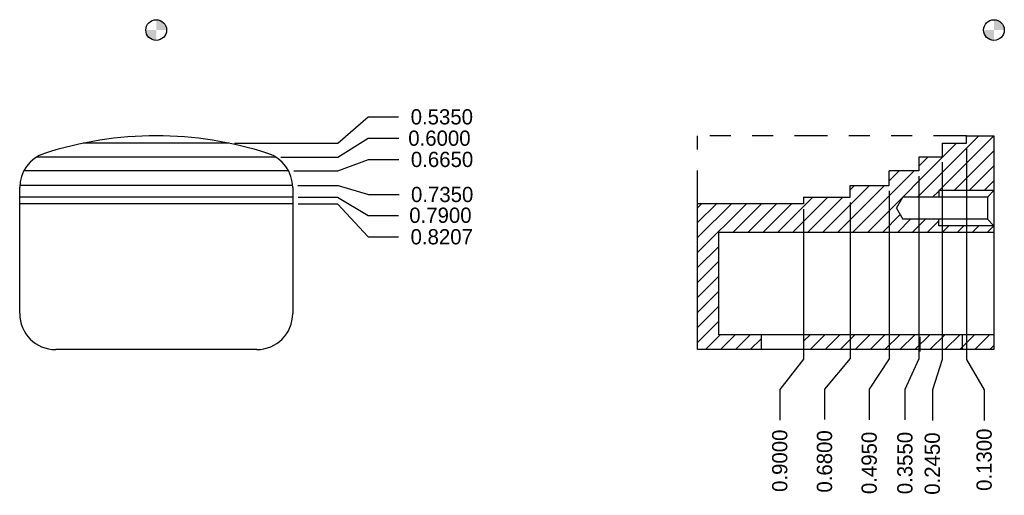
# Model space of a CAD drawing. Extents: x -1.98 to 2.67, y 15.73 to 17.98.
import ezdxf

# ---------------------------------------------------------------- set-up
doc = ezdxf.new("R2010")
doc.units = 0
doc.header["$LTSCALE"] = 0.5
doc.header["$MEASUREMENT"] = 0
doc.linetypes.add('PHANTOM2', pattern=[1.25, 0.625, -0.125, 0.125, -0.125, 0.125, -0.125])
doc.layers.get('Defpoints').update_dxf_attribs({"linetype": 'CONTINUOUS'})
for name, color, linetype in [('Dimension', 6, 'CONTINUOUS'), ('Object', 5, 'CONTINUOUS'), ('Object_hatch', 5, 'CONTINUOUS'), ('Object_Phantom', 5, 'PHANTOM2')]:
    doc.layers.add(name, color=color, linetype=linetype)
doc.dimstyles.get("Standard").update_dxf_attribs({"dimtxt": 0.18, "dimasz": 0.18, "dimexe": 0.18, "dimexo": 0.0625, "dimgap": 0.09, "dimtad": 0, "dimtih": 1, "dimtoh": 1, "dimdec": 3, "dimzin": 0, "dimdsep": 46, "dimtxsty": 'Standard', "dimcen": 0.09, "dimadec": 0, "dimazin": 0, "dimtfac": 1, "dimtdec": 4, "dimtofl": 0, "dimtmove": 0, "dimatfit": 3, "dimfxl": 1, "dimtolj": 1, "dimtzin": 0, "dimarcsym": 0})

# ---------------------------------------------------------------- blocks, each defined once
blk = doc.blocks.new('*D11')
at = {"layer": 'Defpoints', "color": 0}
for p in [(2.6223, 17.9331), (1.7223, 17.1124), (1.6106, 16.0897)]:
    blk.add_point(p, dxfattribs=at)
at = {"layer": 'Dimension', "color": 0, "lineweight": -2}
for p, q in [((1.7223, 17.0874), (1.7223, 16.3777)), ((1.7223, 16.3777), (1.6106, 16.2337)), ((1.6106, 16.2337), (1.6106, 16.0897))]:
    blk.add_line(p, q, dxfattribs=at)
at = {"layer": 'Dimension', "color": 0, "insert": (1.6106, 15.8977), "char_height": 0.072, "attachment_point": 5, "rotation": 90}
blk.add_mtext('\\A1;0.9000', dxfattribs=at)
blk = doc.blocks.new('*D12')
at = {"layer": 'Defpoints', "color": 0}
for p in [(2.6223, 17.9331), (1.9423, 17.1431), (1.8219, 16.0926)]:
    blk.add_point(p, dxfattribs=at)
at = {"layer": 'Dimension', "color": 0, "lineweight": -2}
for p, q in [((1.9423, 17.1181), (1.9423, 16.3806)), ((1.9423, 16.3806), (1.8219, 16.2366)), ((1.8219, 16.2366), (1.8219, 16.0926))]:
    blk.add_line(p, q, dxfattribs=at)
at = {"layer": 'Dimension', "color": 0, "insert": (1.8219, 15.8946), "char_height": 0.072, "attachment_point": 5, "rotation": 90}
blk.add_mtext('\\A1;0.6800', dxfattribs=at)
blk = doc.blocks.new('*D13')
at = {"layer": 'Defpoints', "color": 0}
for p in [(2.6223, 17.9331), (2.1273, 17.1981), (2.0331, 16.0915)]:
    blk.add_point(p, dxfattribs=at)
at = {"layer": 'Dimension', "color": 0, "lineweight": -2}
for p, q in [((2.1273, 17.1731), (2.1273, 16.3795)), ((2.1273, 16.3795), (2.0331, 16.2355)), ((2.0331, 16.2355), (2.0331, 16.0915))]:
    blk.add_line(p, q, dxfattribs=at)
at = {"layer": 'Dimension', "color": 0, "insert": (2.0331, 15.8875), "char_height": 0.072, "attachment_point": 5, "rotation": 90}
blk.add_mtext('\\A1;0.4950', dxfattribs=at)
blk = doc.blocks.new('*D14')
at = {"layer": 'Defpoints', "color": 0}
for p in [(2.6223, 17.9331), (2.4923, 17.3981), (2.5763, 16.0886)]:
    blk.add_point(p, dxfattribs=at)
at = {"layer": 'Dimension', "color": 0, "lineweight": -2}
for p, q in [((2.4923, 17.3731), (2.4923, 16.3766)), ((2.4923, 16.3766), (2.5763, 16.2326)), ((2.5763, 16.2326), (2.5763, 16.0886))]:
    blk.add_line(p, q, dxfattribs=at)
at = {"layer": 'Dimension', "color": 0, "insert": (2.5763, 15.9026), "char_height": 0.072, "attachment_point": 5, "rotation": 90}
blk.add_mtext('\\A1;0.1300', dxfattribs=at)
blk = doc.blocks.new('*D15')
at = {"layer": 'Defpoints', "color": 0}
for p in [(2.6223, 17.9331), (2.3773, 17.3331), (2.3315, 16.0884)]:
    blk.add_point(p, dxfattribs=at)
at = {"layer": 'Dimension', "color": 0, "lineweight": -2}
for p, q in [((2.3773, 17.3081), (2.3773, 16.3764)), ((2.3773, 16.3764), (2.3315, 16.2324)), ((2.3315, 16.2324), (2.3315, 16.0884))]:
    blk.add_line(p, q, dxfattribs=at)
at = {"layer": 'Dimension', "color": 0, "insert": (2.3315, 15.8844), "char_height": 0.072, "attachment_point": 5, "rotation": 90}
blk.add_mtext('\\A1;0.2450', dxfattribs=at)
blk = doc.blocks.new('*D16')
at = {"layer": 'Defpoints', "color": 0}
for p in [(2.6223, 17.9331), (2.2673, 17.2681), (2.202, 16.091)]:
    blk.add_point(p, dxfattribs=at)
at = {"layer": 'Dimension', "color": 0, "lineweight": -2}
for p, q in [((2.2673, 17.2431), (2.2673, 16.379)), ((2.2673, 16.379), (2.202, 16.235)), ((2.202, 16.235), (2.202, 16.091))]:
    blk.add_line(p, q, dxfattribs=at)
at = {"layer": 'Dimension', "color": 0, "insert": (2.202, 15.887), "char_height": 0.072, "attachment_point": 5, "rotation": 90}
blk.add_mtext('\\A1;0.3550', dxfattribs=at)
blk = doc.blocks.new('*D17')
at = {"layer": 'Defpoints', "color": 0}
for p in [(-1.336, 17.9331), (-0.691, 17.1124), (-0.1909, 16.9558)]:
    blk.add_point(p, dxfattribs=at)
at = {"layer": 'Dimension', "color": 0, "lineweight": -2}
for p, q in [((-0.666, 17.1124), (-0.4789, 17.1124)), ((-0.4789, 17.1124), (-0.3349, 16.9558)), ((-0.3349, 16.9558), (-0.1909, 16.9558))]:
    blk.add_line(p, q, dxfattribs=at)
at = {"layer": 'Dimension', "color": 0, "insert": (0.0131, 16.9558), "char_height": 0.072, "attachment_point": 5}
blk.add_mtext('\\A1;0.8207', dxfattribs=at)
blk = doc.blocks.new('*D18')
at = {"layer": 'Defpoints', "color": 0}
for p in [(-1.336, 17.9331), (-0.691, 17.1431), (-0.1911, 17.0575)]:
    blk.add_point(p, dxfattribs=at)
at = {"layer": 'Dimension', "color": 0, "lineweight": -2}
for p, q in [((-0.666, 17.1431), (-0.4791, 17.1431)), ((-0.4791, 17.1431), (-0.3351, 17.0575)), ((-0.3351, 17.0575), (-0.1911, 17.0575))]:
    blk.add_line(p, q, dxfattribs=at)
at = {"layer": 'Dimension', "color": 0, "insert": (0.0069, 17.0575), "char_height": 0.072, "attachment_point": 5}
blk.add_mtext('\\A1;0.7900', dxfattribs=at)
blk = doc.blocks.new('*D19')
at = {"layer": 'Defpoints', "color": 0}
for p in [(-1.336, 17.9331), (-0.6913, 17.1981), (-0.1888, 17.1557)]:
    blk.add_point(p, dxfattribs=at)
at = {"layer": 'Dimension', "color": 0, "lineweight": -2}
for p, q in [((-0.6663, 17.1981), (-0.4768, 17.1981)), ((-0.4768, 17.1981), (-0.3328, 17.1557)), ((-0.3328, 17.1557), (-0.1888, 17.1557))]:
    blk.add_line(p, q, dxfattribs=at)
at = {"layer": 'Dimension', "color": 0, "insert": (0.0152, 17.1557), "char_height": 0.072, "attachment_point": 5}
blk.add_mtext('\\A1;0.7350', dxfattribs=at)
blk = doc.blocks.new('*D20')
at = {"layer": 'Defpoints', "color": 0}
for p in [(-1.336, 17.9331), (-0.1894, 17.3213), (-0.711, 17.2681)]:
    blk.add_point(p, dxfattribs=at)
at = {"layer": 'Dimension', "color": 0, "lineweight": -2}
for p, q in [((-0.4774, 17.2681), (-0.3334, 17.3213)), ((-0.3334, 17.3213), (-0.1894, 17.3213)), ((-0.686, 17.2681), (-0.4774, 17.2681))]:
    blk.add_line(p, q, dxfattribs=at)
at = {"layer": 'Dimension', "color": 0, "insert": (0.0146, 17.3213), "char_height": 0.072, "attachment_point": 5}
blk.add_mtext('\\A1;0.6650', dxfattribs=at)
blk = doc.blocks.new('*D21')
at = {"layer": 'Defpoints', "color": 0}
for p in [(-1.336, 17.9331), (-0.1898, 17.4217), (-0.772, 17.3331)]:
    blk.add_point(p, dxfattribs=at)
at = {"layer": 'Dimension', "color": 0, "lineweight": -2}
for p, q in [((-0.4778, 17.3331), (-0.3338, 17.4217)), ((-0.3338, 17.4217), (-0.1898, 17.4217)), ((-0.747, 17.3331), (-0.4778, 17.3331))]:
    blk.add_line(p, q, dxfattribs=at)
at = {"layer": 'Dimension', "color": 0, "insert": (0.0022, 17.4217), "char_height": 0.072, "attachment_point": 5}
blk.add_mtext('\\A1;0.6000', dxfattribs=at)
blk = doc.blocks.new('*D22')
at = {"layer": 'Defpoints', "color": 0}
for p in [(-1.336, 17.9331), (-0.1904, 17.5225), (-0.9913, 17.3981)]:
    blk.add_point(p, dxfattribs=at)
at = {"layer": 'Dimension', "color": 0, "lineweight": -2}
for p, q in [((-0.4784, 17.3981), (-0.3344, 17.5225)), ((-0.3344, 17.5225), (-0.1904, 17.5225)), ((-0.9663, 17.3981), (-0.4784, 17.3981))]:
    blk.add_line(p, q, dxfattribs=at)
at = {"layer": 'Dimension', "color": 0, "insert": (0.0136, 17.5225), "char_height": 0.072, "attachment_point": 5}
blk.add_mtext('\\A1;0.5350', dxfattribs=at)

msp = doc.modelspace()

# ---------------------------------------------------------------- hatches: boundary and pattern name
at = {"layer": 'Dimension'}
h = msp.add_hatch(color=256, dxfattribs=at)
h.paths.add_polyline_path([(-1.33605, 17.98205), (-1.33605, 17.9331), (-1.2871, 17.9331, 0.4142136)])
h.paths.add_polyline_path([(-1.33605, 17.9331), (-1.385, 17.9331, 0.4142136), (-1.33605, 17.88415)])
h = msp.add_hatch(color=256, dxfattribs=at)
h.paths.add_polyline_path([(2.62234, 17.98205), (2.62234, 17.9331), (2.67129, 17.9331, 0.4142136)])
h.paths.add_polyline_path([(2.62234, 17.9331), (2.57339, 17.9331, 0.4142136), (2.62234, 17.88415)])
at = {"layer": 'Object_hatch'}
h = msp.add_hatch(dxfattribs=at)
h.set_pattern_fill('ANSI31', color=256, scale=0.4, style=0)
h.set_pattern_definition([(45, (-1.81619, 16.812905), (-0.03535534, 0.03535534), [])])
h.paths.add_polyline_path([(2.62234, 17.4331), (2.49234, 17.4331), (2.49234, 17.3981), (2.37734, 17.3981), (2.37734, 17.3331), (2.26734, 17.3331), (2.26734, 17.2681), (2.12734, 17.2681), (2.12734, 17.1981), (1.94234, 17.1981), (1.94234, 17.1431), (1.72234, 17.1431), (1.72234, 17.11243), (1.22234, 17.11243), (1.22234, 16.42327), (1.52184, 16.42327), (1.52184, 16.49327), (1.32234, 16.49327), (1.32234, 16.97827), (2.62234, 16.97827), (2.62234, 17.00827), (2.36145, 17.00827), (2.36145, 17.03927), (2.19259, 17.03927), (2.16134, 17.09127), (2.19259, 17.14327), (2.36145, 17.14327), (2.36145, 17.17427), (2.62234, 17.17427)])
h.paths.add_polyline_path([(2.47284, 16.49327), (1.72284, 16.49327), (1.72284, 16.42327), (2.47284, 16.42327)], flags=17)
h.paths.add_polyline_path([(2.62234, 16.49327), (2.47284, 16.49327), (2.47284, 16.42327), (2.62234, 16.42327)], flags=17)

# ---------------------------------------------------------------- linework, layer by layer
at = {"layer": 'Dimension'}
for centre in [(-1.33605, 17.9331), (2.62234, 17.9331)]:
    msp.add_circle(centre, 0.04895, dxfattribs=at)
at = {"layer": 'Object'}
for p, q in [((2.49234, 17.4331), (2.62234, 17.4331)), ((2.49234, 17.3981), (2.49234, 17.4331)), ((2.62234, 17.4331), (2.62234, 16.42327)), ((-0.99134, 17.3981), (-1.68076, 17.3981)), ((2.37734, 17.3981), (2.49234, 17.3981)), ((2.37734, 17.3981), (2.37734, 17.3331)), ((2.49234, 17.3981), (2.49234, 17.3981)), ((-0.77203, 17.3331), (-1.90006, 17.3331)), ((2.37734, 17.3331), (2.26734, 17.3331)), ((2.26734, 17.3331), (2.26734, 17.2681)), ((-0.71096, 17.2681), (-1.96114, 17.2681)), ((2.26734, 17.2681), (2.12734, 17.2681)), ((2.12734, 17.1981), (2.12734, 17.2681)), ((2.26734, 17.2681), (2.26734, 17.2681)), ((-1.98105, 16.59327), (-1.98105, 17.18827)), ((-0.69133, 17.1981), (-1.98076, 17.1981)), ((-0.69105, 17.18827), (-0.69105, 16.59327)), ((1.94234, 17.1431), (1.94234, 17.1981)), ((1.94234, 17.1981), (2.12734, 17.1981)), ((2.12734, 17.1981), (2.12734, 17.1981)), ((2.62234, 17.17427), (2.36145, 17.17427)), ((2.36145, 17.17427), (2.36145, 17.14327)), ((2.62234, 17.17427), (2.59134, 17.14327)), ((-0.69105, 17.1431), (-1.98105, 17.1431)), ((1.72234, 17.1431), (1.94234, 17.1431)), ((1.72234, 17.1431), (1.72234, 17.11243)), ((1.94234, 17.1431), (1.94234, 17.1431)), ((2.16134, 17.09127), (2.19259, 17.14327)), ((2.59134, 17.14327), (2.19259, 17.14327)), ((2.59134, 17.14327), (2.59134, 17.03927)), ((-0.69105, 17.11243), (-1.98105, 17.11243)), ((1.22234, 16.42327), (1.22234, 17.11243)), ((1.72234, 17.11243), (1.22234, 17.11243)), ((2.16134, 17.09127), (2.19259, 17.03927)), ((2.59134, 17.03927), (2.19259, 17.03927)), ((2.36145, 17.00827), (2.36145, 17.03927)), ((2.59134, 17.03927), (2.62234, 17.00827)), ((2.62234, 17.00827), (2.36145, 17.00827)), ((1.32234, 16.49327), (1.32234, 16.97827)), ((1.32234, 16.97827), (2.62234, 16.97827)), ((2.62234, 16.49327), (1.32234, 16.49327)), ((1.52184, 16.49327), (1.52184, 16.42327)), ((1.72284, 16.49327), (1.72284, 16.42327)), ((2.27184, 16.48335), (2.27184, 16.41335)), ((2.47284, 16.49327), (2.47284, 16.42327)), ((-0.86105, 16.42327), (-1.81105, 16.42327)), ((2.62234, 16.42327), (1.22234, 16.42327))]:
    msp.add_line(p, q, dxfattribs=at)
for centre, radius, start, end in [((-1.33605, 15.7181), 1.715, 72.09478, 107.90522), ((-1.81105, 17.18827), 0.17, 107.90522, 180), ((-0.86105, 17.18827), 0.17, 360, 72.09478), ((-1.81105, 16.59327), 0.17, 180, 270), ((-0.86105, 16.59327), 0.17, 270, 0)]:
    msp.add_arc(centre, radius, start, end, dxfattribs=at)
at = {"layer": 'Object_Phantom', "ltscale": 0.5}
for p in [(1.22234, 17.11243), (2.49234, 17.4331)]:
    msp.add_line(p, (1.22234, 17.4331), dxfattribs=at)

# ---------------------------------------------------------------- dimensions: what is measured, and where the dimension line sits
at = {"layer": 'Dimension'}
for feature_location, offset, dtype, origin, picture, middle in [((-0.69105, 17.11243), (0.50014, -0.15661), 0, (-1.33605, 17.9331), '*D17', (0.0131, 16.95583)), ((-0.69105, 17.1431), (0.49995, -0.08556), 0, (-1.33605, 17.9331), '*D18', (0.00691, 17.05754)), ((-0.69133, 17.1981), (0.50255, -0.0424), 0, (-1.33605, 17.9331), '*D19', (0.01522, 17.1557)), ((-0.71096, 17.2681), (0.52158, 0.05323), 0, (-1.33605, 17.9331), '*D20', (0.01463, 17.32133)), ((-0.77203, 17.3331), (0.58221, 0.08862), 0, (-1.33605, 17.9331), '*D21', (0.00218, 17.42173)), ((-0.99134, 17.3981), (0.80095, 0.12442), 0, (-1.33605, 17.9331), '*D22', (0.01362, 17.52252)), ((1.72234, 17.11243), (-0.11173, -1.02276), 1, (2.62234, 17.9331), '*D11', (1.61062, 15.89767)), ((1.94234, 17.1431), (-0.12049, -1.05055), 1, (2.62234, 17.9331), '*D12', (1.82185, 15.89455)), ((2.12734, 17.1981), (-0.09429, -1.1066), 1, (2.62234, 17.9331), '*D13', (2.03305, 15.8875)), ((2.26734, 17.2681), (-0.06531, -1.17713), 1, (2.62234, 17.9331), '*D16', (2.20203, 15.88697)), ((2.37734, 17.3331), (-0.04586, -1.2447), 1, (2.62234, 17.9331), '*D15', (2.33148, 15.88441)), ((2.49234, 17.3981), (0.08392, -1.30949), 1, (2.62234, 17.9331), '*D14', (2.57627, 15.90262))]:
    dim = msp.add_ordinate_dim(feature_location=feature_location, offset=offset, dtype=dtype, origin=origin, dimstyle='Standard', override={"dimscale": 0.4, "dimdec": 4, "dimcen": 0.05}, dxfattribs=at)
    dim.commit()
    dim.dimension.update_dxf_attribs({"geometry": picture, "text_midpoint": middle})

doc.saveas('drawing.dxf')
